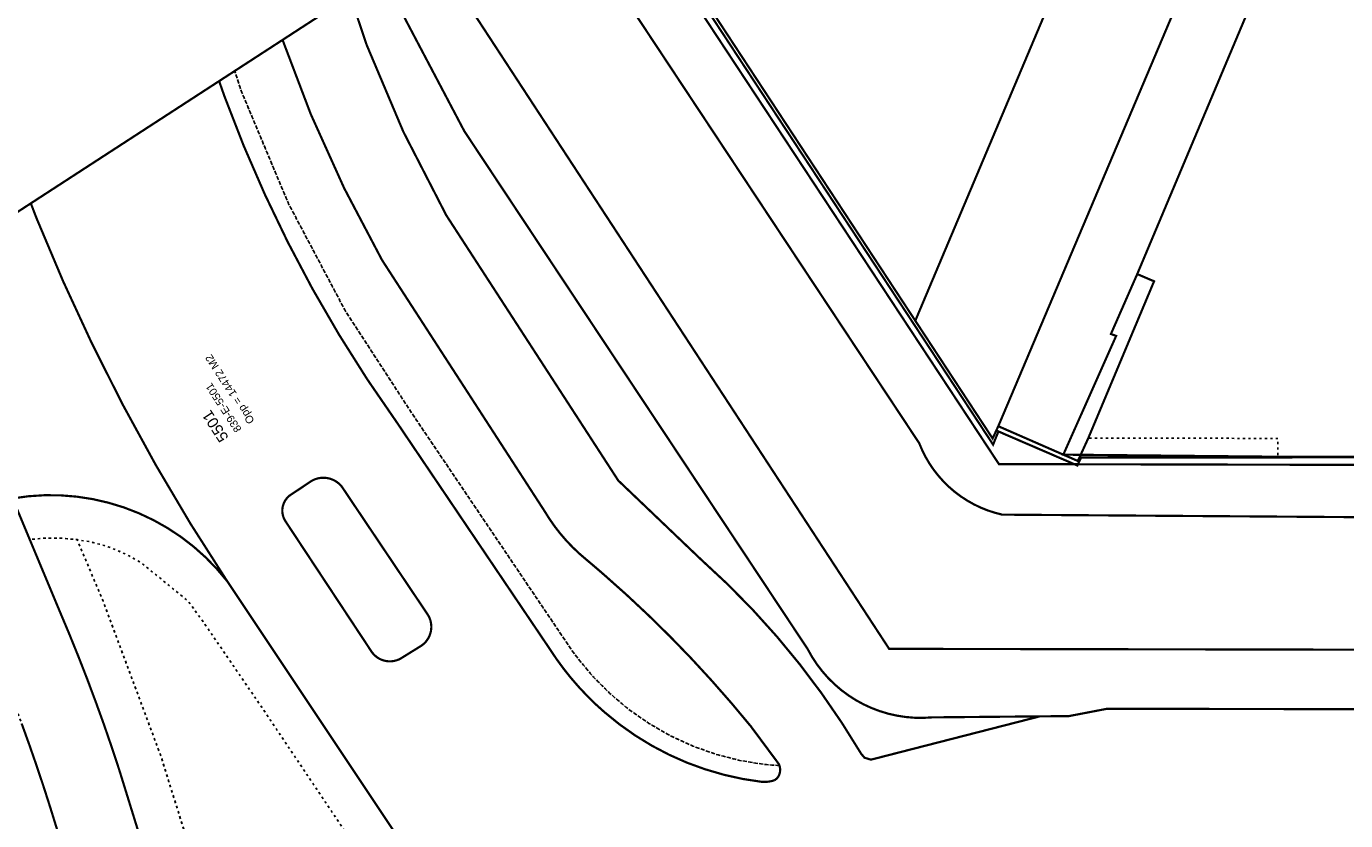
# Model space of a CAD drawing. Header units: millimetres. Extents: x -129091 to 155785, y -48843 to 227918.
# Tile 7 of 18: x -73261 to -13121, y 121934 to 158122. Entities that reach past the tile are written whole.
import ezdxf

# ---------------------------------------------------------------- set-up
doc = ezdxf.new("R2010")
doc.units = ezdxf.units.MM
doc.header["$LTSCALE"] = 100
for name, pattern in [('BORDER', [44.45, 12.7, -6.35, 12.7, -6.35, 0, -6.35]), ('HIDDEN', [5, 2.5, -2.5]), ('HIDDEN2', [2.5, 1, -1.5])]:
    doc.linetypes.add(name, pattern=pattern)
for name, color, linetype in [('T--L9000_PERCEEL', 6, 'BORDER'), ('T--L9020_PAND', 1, 'Continuous'), ('T--L9033_SCHEIDING', 14, 'HIDDEN2'), ('T--L9041_ONDERSTEUNENDWEGDEEL', 7, 'Continuous'), ('T--L9041_WEGDEEL', 8, 'Continuous'), ('T--L9042_Groenvoorziening', 92, 'HIDDEN2'), ('T--L9043_ONDERSTEUNENDWATERDEEL', 7, 'Continuous'), ('T--L9043_WATERDEEL', 5, 'Continuous'), ('T--T$2--_KADASTRAAL_Code', 7, 'Continuous'), ('T--T$2--_KADASTRAAL_Oppervlak', 7, 'Continuous'), ('T--T9000_PERCEELNUMMER', 7, 'Continuous'), ('X--T$7--_RASTERVERDELING', 8, 'HIDDEN')]:
    doc.layers.add(name, color=color, linetype=linetype)
doc.styles.get("Standard").update_dxf_attribs({"font": 'arial.ttf'})

msp = doc.modelspace()

# ---------------------------------------------------------------- linework, layer by layer
at = {"layer": 'T--L9000_PERCEEL', "const_width": 100, "flags": 128}
for points in [[(31374, 207473), (21669, 211530), (-47386, 166719), (-43122, 160241), (-29191, 139065), (-28949, 139666), (-25350, 138114), (-25182, 138475), (31246, 138525), (33980, 137416), (43864, 160935), (28223, 167502), (31374, 207473)], [(-23707, 118378), (-19488, 120519), (19038, 120362), (30988, 108756), (33980, 137416), (31246, 138525), (-25182, 138475), (-25350, 138114), (-28949, 139666), (-29191, 139065), (-43122, 160241), (-47386, 166719), (-108869, 126822), (-31488, 10663), (-22681, -2484), (-22745, 18248), (-22964, 86462), (-23028, 87587), (-23163, 90279), (-23401, 92964), (-23780, 95189), (-24251, 97395), (-28134, 113960), (-26149, 116554), (-23707, 118378)]]:
    msp.add_lwpolyline(points, dxfattribs=at)
at = {"layer": 'T--L9020_PAND', "const_width": 100, "flags": 128}
msp.add_lwpolyline([(-12412, 177207), (-12414, 171055), (-22621, 146837), (-23820, 144107), (-23582, 144019), (-25990, 138609), (-25199, 138602), (-16208, 138513), (31262, 138539), (34019, 145075), (50960, 185244), (50136, 185602), (53332, 193038), (45886, 196197), (46216, 196962), (17715, 208964), (-1763, 196325), (-3431, 192368), (-7901, 192342), (-12408, 189417), (-12412, 177207)], dxfattribs=at)
at = {"layer": 'T--L9033_SCHEIDING', "const_width": 25, "flags": 128}
for points in [[(-32559, 139130), (-47041, 161009)], [(-28775, 135875), (-29111, 135961), (-29440, 136069), (-29761, 136198), (-30073, 136348), (-30375, 136519), (-30666, 136708), (-30942, 136916), (-31205, 137142), (-31452, 137385), (-31683, 137644), (-31897, 137916), (-32092, 138202), (-32268, 138501), (-32424, 138811), (-32559, 139130)], [(22959, 135509), (-28775, 135875)]]:
    msp.add_lwpolyline(points, dxfattribs=at)
at = {"layer": 'T--L9041_ONDERSTEUNENDWEGDEEL', "const_width": 100, "flags": 128}
msp.add_lwpolyline([(-58877, 137144), (-58924, 137200), (-58975, 137253), (-59030, 137302), (-59087, 137348), (-59147, 137390), (-59210, 137426), (-59277, 137459), (-59344, 137487), (-59414, 137511), (-59485, 137530), (-59557, 137544), (-59630, 137553), (-59703, 137556), (-59777, 137555), (-59850, 137549), (-59923, 137538), (-59995, 137522), (-60064, 137501), (-60134, 137475), (-60201, 137444), (-60265, 137410), (-60756, 137082), (-61258, 136748), (-61304, 136708), (-61348, 136666), (-61389, 136621), (-61426, 136573), (-61460, 136522), (-61490, 136469), (-61517, 136415), (-61539, 136359), (-61558, 136301), (-61574, 136242), (-61584, 136182), (-61591, 136121), (-61593, 136061), (-61592, 136000), (-61586, 135940), (-61576, 135880), (-61561, 135821), (-61544, 135762), (-61521, 135706), (-61496, 135652), (-61466, 135598), (-57515, 129616), (-57473, 129562), (-57428, 129510), (-57380, 129462), (-57328, 129417), (-57274, 129376), (-57217, 129339), (-57158, 129305), (-57096, 129275), (-57032, 129251), (-56967, 129230), (-56901, 129213), (-56834, 129201), (-56766, 129193), (-56698, 129191), (-56629, 129193), (-56561, 129199), (-56494, 129210), (-56427, 129226), (-56362, 129246), (-56298, 129270), (-56236, 129299), (-56176, 129332), (-56119, 129368), (-55459, 129777), (-55268, 129895), (-55211, 129935), (-55156, 129981), (-55105, 130028), (-55057, 130080), (-55013, 130134), (-54972, 130193), (-54935, 130252), (-54903, 130316), (-54875, 130380), (-54852, 130446), (-54832, 130514), (-54817, 130583), (-54808, 130653), (-54803, 130724), (-54802, 130794), (-54807, 130864), (-54816, 130934), (-54830, 131003), (-54848, 131071), (-54871, 131138), (-54899, 131203), (-54932, 131266), (-54967, 131326), (-58877, 137144)], dxfattribs=at)
at = {"layer": 'T--L9041_WEGDEEL', "const_width": 100, "flags": 128}
for points in [[(-47254, 166805), (-47061, 166511), (-46952, 166345), (-32738, 144711), (-18782, 177748), (-13828, 175629), (-13046, 177475), (-12412, 177207), (-12408, 189417), (-7901, 192342), (-3431, 192368), (-6078, 193525), (-47254, 166805)], [(-13828, 175629), (-18782, 177748), (-32738, 144711), (-29213, 139346), (-28955, 139905), (-13828, 175629)], [(-12414, 171055), (-12412, 177207), (-13046, 177475), (-13828, 175629), (-28955, 139905), (-25990, 138609), (-25327, 138320), (-25199, 138602), (-24854, 139357), (-21853, 146509), (-22621, 146837), (-12414, 171055)], [(-34919, 124759), (-35052, 124799), (-35206, 124980), (-36078, 126377), (-37011, 127735), (-38002, 129052), (-39050, 130322), (-40153, 131545), (-41310, 132719), (-42516, 133841), (-46279, 137429), (-46956, 138473), (-54119, 149515), (-56077, 153323), (-57744, 157267), (-58500, 159507), (-61583, 157507), (-60297, 154124), (-58776, 150755), (-57053, 147483), (-49638, 136034), (-49414, 135678), (-49174, 135335), (-48915, 135003), (-48641, 134685), (-48351, 134382), (-48046, 134094), (-47727, 133820), (-47613, 133725), (-47499, 133629), (-47387, 133533), (-47274, 133437), (-47161, 133340), (-47049, 133244), (-46937, 133146), (-45908, 132230), (-44903, 131290), (-43920, 130325), (-42962, 129336), (-42029, 128323), (-41120, 127288), (-40237, 126232), (-38977, 124536), (-38970, 124523), (-38963, 124511), (-38956, 124498), (-38950, 124485), (-38944, 124472), (-38938, 124458), (-38933, 124444), (-38924, 124413), (-38915, 124382), (-38909, 124350), (-38904, 124318), (-38901, 124286), (-38899, 124253), (-38898, 124221)], [(-39669, 123697), (-39721, 123698), (-40598, 123831), (-41464, 124023), (-42315, 124272), (-43148, 124575), (-43958, 124934), (-44743, 125346), (-45500, 125809), (-46225, 126321), (-46912, 126879), (-47316, 127243), (-47703, 127624), (-48075, 128019), (-48431, 128429), (-48770, 128854), (-49091, 129292), (-49394, 129743), (-56352, 140048), (-57719, 142037), (-59009, 144078), (-60220, 146166), (-61348, 148300), (-62394, 150475), (-63357, 152689), (-64232, 154939), (-64475, 155630), (-73059, 150060), (-72800, 149385), (-71586, 146509), (-70275, 143678), (-68870, 140891), (-67372, 138154), (-65783, 135468), (-64104, 132839), (-53941, 117609)], [(-73889, 136615), (-73162, 136714), (-72429, 136761), (-71695, 136754), (-70963, 136695), (-70237, 136583), (-69522, 136419), (-68819, 136205), (-68134, 135940), (-67470, 135627), (-66830, 135268), (-66217, 134863), (-65636, 134416), (-65088, 133927), (-64577, 133401), (-64104, 132839), (-65783, 135468), (-67372, 138154), (-68870, 140891), (-70275, 143678), (-71586, 146509), (-72800, 149385), (-73059, 150060), (-73422, 149824)], [(-60265, 137410), (-60201, 137444), (-60134, 137475), (-60064, 137501), (-59995, 137522), (-59923, 137538), (-59850, 137549), (-59777, 137555), (-59703, 137556), (-59630, 137553), (-59557, 137544), (-59485, 137530), (-59414, 137511), (-59344, 137487), (-59277, 137459), (-59210, 137426), (-59147, 137390), (-59087, 137348), (-59030, 137302), (-58975, 137253), (-58924, 137200), (-58877, 137144), (-54967, 131326), (-54932, 131266), (-54899, 131203), (-54871, 131138), (-54848, 131071), (-54830, 131003), (-54816, 130934), (-54807, 130864), (-54802, 130794), (-54803, 130724), (-54808, 130653), (-54817, 130583), (-54832, 130514), (-54852, 130446), (-54875, 130380), (-54903, 130316), (-54935, 130252), (-54972, 130193), (-55013, 130134), (-55057, 130080), (-55105, 130028), (-55156, 129981), (-55211, 129935), (-55268, 129895), (-55459, 129777), (-56119, 129368), (-56176, 129332), (-56236, 129299), (-56298, 129270), (-56362, 129246), (-56427, 129226), (-56494, 129210), (-56561, 129199), (-56629, 129193), (-56698, 129191), (-56766, 129193), (-56834, 129201), (-56901, 129213), (-56967, 129230), (-57032, 129251), (-57096, 129275), (-57158, 129305), (-57217, 129339), (-57274, 129376), (-57328, 129417), (-57380, 129462), (-57428, 129510), (-57473, 129562), (-57515, 129616), (-61466, 135598), (-61496, 135652), (-61521, 135706), (-61544, 135762), (-61561, 135821), (-61576, 135880), (-61586, 135940), (-61592, 136000), (-61593, 136061), (-61591, 136121), (-61584, 136182), (-61574, 136242), (-61558, 136301), (-61539, 136359), (-61517, 136415), (-61490, 136469), (-61460, 136522), (-61426, 136573), (-61389, 136621), (-61348, 136666), (-61304, 136708), (-61258, 136748), (-60756, 137082), (-60265, 137410)], [(-61437, 99731), (-69021, 124223), (-69368, 125273), (-69728, 126318), (-70104, 127357), (-70492, 128393), (-70894, 129422), (-71310, 130447), (-71739, 131465), (-73108, 134742), (-73889, 136615)], [(23929, 126942), (23349, 126943), (-23795, 127031), (-23991, 127031), (-25735, 126696), (-27063, 126684), (-34760, 124711), (-34919, 124759)], [(-73478, 126359), (-73137, 125416), (-72808, 124470), (-72489, 123520), (-72183, 122566), (-64176, 96720)], [(-38898, 124221), (-38901, 124194), (-38904, 124168), (-38909, 124141), (-38914, 124113), (-38921, 124087), (-38929, 124061), (-38937, 124035), (-38947, 124010), (-38959, 123984), (-38972, 123960), (-38986, 123937), (-39002, 123915), (-39019, 123893), (-39036, 123872), (-39054, 123853), (-39073, 123836), (-39092, 123820), (-39112, 123805), (-39133, 123791), (-39155, 123778), (-39178, 123767)], [(-39178, 123767), (-39246, 123748), (-39315, 123730), (-39385, 123717), (-39456, 123707), (-39527, 123700), (-39598, 123697), (-39669, 123697)]]:
    msp.add_lwpolyline(points, dxfattribs=at)
at = {"layer": 'T--L9042_Groenvoorziening', "flags": 128}
for points in [[(-27063, 126684), (-31967, 126638), (-32371, 126616), (-32775, 126621), (-33177, 126655), (-33577, 126717), (-33971, 126806), (-34358, 126923), (-34736, 127066), (-35103, 127235), (-35459, 127430), (-35798, 127648), (-36122, 127890), (-36428, 128154), (-36716, 128438), (-36982, 128742), (-37228, 129063), (-37450, 129402), (-37647, 129754), (-46976, 143819), (-53295, 153346), (-56693, 159788), (-56844, 160143), (-56968, 160501), (-47626, 166564), (-47061, 166381), (-46952, 166345), (-47061, 166511), (-47254, 166805), (-58500, 159507), (-57744, 157267), (-56077, 153323), (-54119, 149515), (-46956, 138473), (-46279, 137429), (-42516, 133841), (-41310, 132719), (-40153, 131545), (-39050, 130322), (-38002, 129052), (-37011, 127735), (-36078, 126377), (-35206, 124980), (-35052, 124799), (-34919, 124759), (-34760, 124711), (-27063, 126684)], [(23349, 126943), (23929, 126942), (24693, 126983), (25452, 127074), (26204, 127216), (26945, 127409), (27671, 127649), (28380, 127937), (29068, 128271), (29732, 128651), (30370, 129073), (30978, 129537), (31554, 130041), (32096, 130581), (32600, 131156), (32675, 131248), (32750, 131341), (32823, 131435), (32895, 131530), (32966, 131625), (33036, 131721), (33105, 131818), (33552, 132502), (33627, 132628), (33700, 132754), (33772, 132882), (33843, 133011), (33911, 133140), (33979, 133271), (34044, 133403), (34782, 135312), (33992, 137422), (31262, 138539), (-16208, 138513), (-16211, 139351), (-24854, 139357), (-25199, 138602), (-25327, 138320), (-25990, 138609), (-28955, 139905), (-29213, 139346), (-32738, 144711), (-46952, 166345), (-47061, 166381), (-47626, 166564), (-47853, 166416), (-47057, 165294), (-43516, 160305), (-28926, 138179), (23489, 138062), (23872, 137947), (24247, 137807), (24610, 137639), (24961, 137448), (25299, 137231), (25619, 136992), (25923, 136732), (26207, 136450), (26471, 136149), (26715, 135832), (26934, 135497), (27130, 135147), (27302, 134786), (27447, 134413), (27566, 134031), (27658, 133641), (27722, 133246), (27759, 132848), (27768, 132448), (27749, 132048), (27703, 131651), (27628, 131257), (27526, 130871), (27397, 130492), (27242, 130123), (27062, 129765), (26857, 129421), (26629, 129092), (26379, 128781), (26107, 128486), (25815, 128212), (25505, 127959), (25179, 127729), (24836, 127521), (24480, 127338), (24113, 127180), (23735, 127048), (23349, 126943)], [(-63767, 156090), (-63470, 155186), (-61312, 150045), (-58715, 145147), (-55692, 140501), (-48400, 129701), (-48173, 129391), (-47455, 128526), (-46917, 127983), (-46663, 127728), (-45803, 127004), (-44881, 126361), (-43906, 125801), (-42884, 125332), (-41825, 124955), (-40736, 124675), (-39627, 124492), (-38933, 124444), (-38938, 124458), (-38944, 124472), (-38950, 124485), (-38956, 124498), (-38963, 124511), (-38970, 124523), (-38977, 124536), (-40237, 126232), (-41120, 127288), (-42029, 128323), (-42962, 129336), (-43920, 130325), (-44903, 131290), (-45908, 132230), (-46937, 133146), (-47049, 133244), (-47161, 133340), (-47274, 133437), (-47387, 133533), (-47499, 133629), (-47613, 133725), (-47727, 133820), (-48046, 134094), (-48351, 134382), (-48641, 134685), (-48915, 135003), (-49174, 135335), (-49414, 135678), (-49638, 136034), (-57053, 147483), (-58776, 150755), (-60297, 154124), (-61583, 157507), (-63767, 156090)], [(-38937, 124035), (-38929, 124061), (-38921, 124087), (-38914, 124113), (-38909, 124141), (-38904, 124168), (-38901, 124194), (-38898, 124221), (-38899, 124253), (-38901, 124286), (-38904, 124318), (-38909, 124350), (-38915, 124382), (-38924, 124413), (-38933, 124444), (-39627, 124492), (-40736, 124675), (-41825, 124955), (-42884, 125332), (-43906, 125801), (-44881, 126361), (-45803, 127004), (-46663, 127728), (-46917, 127983), (-47455, 128526), (-48173, 129391), (-48400, 129701), (-55692, 140501), (-58715, 145147), (-61312, 150045), (-63470, 155186), (-63767, 156090), (-64475, 155630), (-64232, 154939), (-63357, 152689), (-62394, 150475), (-61348, 148300), (-60220, 146166), (-59009, 144078), (-57719, 142037), (-56352, 140048), (-49394, 129743), (-49091, 129292), (-48770, 128854), (-48431, 128429), (-48075, 128019), (-47703, 127624), (-47316, 127243), (-46912, 126879), (-46225, 126321), (-45500, 125809), (-44743, 125346), (-43958, 124934), (-43148, 124575), (-42315, 124272), (-41464, 124023), (-40598, 123831), (-39721, 123698), (-39669, 123697), (-39598, 123697), (-39527, 123700), (-39456, 123707), (-39385, 123717), (-39315, 123730), (-39246, 123748), (-39178, 123767), (-39155, 123778), (-39133, 123791), (-39112, 123805), (-39092, 123820), (-39073, 123836), (-39054, 123853), (-39036, 123872), (-39019, 123893), (-39002, 123915), (-38986, 123937), (-38972, 123960), (-38959, 123984), (-38947, 124010), (-38937, 124035)], [(-79753, 136465), (-76768, 128642), (-74071, 121903), (-69273, 106413), (-66755, 97680), (-63611, 85560), (-62675, 80351), (-62207, 75077), (-62161, 73599), (-62063, 29172), (-60063, 29017), (-60156, 71622), (-60158, 73439), (-60213, 75256), (-60322, 77070), (-60485, 78880), (-60701, 80684), (-60971, 82482), (-61295, 84270), (-61672, 86057), (-62062, 87840), (-62462, 89621), (-62873, 91400), (-63296, 93176), (-63730, 94949), (-64176, 96720), (-72183, 122566), (-72489, 123520), (-72808, 124470), (-73137, 125416), (-73478, 126359), (-73829, 127297), (-74192, 128231), (-74566, 129160), (-77156, 135422), (-77845, 137088), (-79753, 136465)], [(-40827, -4438), (-40884, 16817), (-41047, 77842), (-41150, 81879), (-41497, 85901), (-42089, 89894), (-42921, 93845), (-43992, 97738), (-45297, 101559), (-46832, 105293), (-47414, 106560), (-48023, 107813), (-48657, 109055), (-49318, 110283), (-50004, 111497), (-50716, 112695), (-51452, 113879), (-53941, 117609), (-64104, 132839), (-64577, 133401), (-65088, 133927), (-65636, 134416), (-66217, 134863), (-66830, 135268), (-67470, 135627), (-68134, 135940), (-68819, 136205), (-69522, 136419), (-70237, 136583), (-70963, 136695), (-71695, 136754), (-72429, 136761), (-73162, 136714), (-73889, 136615), (-73108, 134742), (-72394, 134805), (-71677, 134804), (-70947, 134736), (-70324, 134631), (-69723, 134473), (-69139, 134262), (-68575, 134000), (-68030, 133683), (-65877, 131927), (-65134, 130896), (-62490, 127038), (-58670, 121346), (-56705, 116920), (-53722, 112494), (-52526, 110548), (-51398, 108561), (-50338, 106538), (-49347, 104479), (-48428, 102388), (-47580, 100266), (-46805, 98117), (-45939, 95387), (-45189, 92622), (-44558, 89828), (-44049, 87009), (-43661, 84171), (-43393, 81320), (-43249, 78459), (-42727, -1509), (-40827, -4438)], [(-55805, 18645), (-55871, 66515), (-55799, 67611), (-55741, 68708), (-55697, 69805), (-55668, 70903), (-55654, 72002), (-55654, 73101), (-55669, 74199), (-55698, 75297), (-55742, 76394), (-55800, 77491), (-55873, 78587), (-55960, 79682), (-56062, 80775), (-56179, 81868), (-56310, 82959), (-56455, 84048), (-56614, 85134), (-56789, 86219), (-56977, 87301), (-57179, 88381), (-57397, 89458), (-57628, 90532), (-57873, 91603), (-58133, 92670), (-58407, 93733), (-58694, 94794), (-58996, 95851), (-59312, 96902), (-62932, 109675), (-63899, 113102), (-63915, 113283), (-63924, 113466), (-63925, 113647), (-63919, 113830), (-63905, 114012), (-63883, 114193), (-63855, 114373), (-67128, 124869), (-69764, 131933), (-70947, 134736), (-71677, 134804), (-72394, 134805), (-73108, 134742), (-71739, 131465), (-71310, 130447), (-70894, 129422), (-70492, 128393), (-70104, 127357), (-69728, 126318), (-69368, 125273), (-69021, 124223), (-61437, 99731), (-61173, 98883), (-60915, 98033), (-60667, 97179), (-60426, 96325), (-60192, 95468), (-59966, 94608), (-59748, 93747), (-59543, 92867), (-59340, 91987), (-59140, 91105), (-58944, 90223), (-58749, 89341), (-58557, 88458), (-58369, 87574), (-57863, 85267), (-57444, 82943), (-57115, 80605), (-56875, 78255), (-56725, 75898), (-56666, 73538), (-56696, 71176), (-56560, 19808), (-55805, 18645)], [(-56705, 116920), (-58670, 121346), (-62490, 127038), (-65134, 130896), (-65877, 131927), (-68030, 133683), (-68575, 134000), (-69139, 134262), (-69723, 134473), (-70324, 134631), (-70947, 134736), (-69764, 131933), (-67128, 124869), (-63855, 114373), (-63789, 114675), (-63701, 114972), (-63593, 115262), (-63464, 115544), (-63315, 115816), (-63148, 116077), (-62964, 116325), (-62762, 116560), (-62544, 116780), (-62310, 116984), (-62064, 117170), (-61804, 117339), (-61533, 117489), (-61259, 117618), (-60975, 117726), (-60686, 117815), (-60391, 117884), (-60091, 117931), (-59789, 117960), (-59486, 117965), (-59184, 117951), (-58883, 117916), (-58584, 117859), (-58291, 117782), (-58004, 117686), (-57725, 117569), (-57454, 117434), (-57192, 117279), (-56942, 117108), (-56705, 116920)]]:
    msp.add_lwpolyline(points, dxfattribs=at)
at = {"layer": 'T--L9043_ONDERSTEUNENDWATERDEEL', "const_width": 100, "flags": 128}
for points in [[(23489, 138062), (-28926, 138179), (-43516, 160305), (-47057, 165294), (-47853, 166416), (-51523, 164035)], [(-51523, 164035), (-49227, 163623), (-47914, 162329), (-47041, 161009), (-32559, 139130), (-32424, 138811), (-32268, 138501), (-32092, 138202), (-31897, 137916), (-31683, 137644), (-31452, 137385), (-31205, 137142), (-30942, 136916), (-30666, 136708), (-30375, 136519), (-30073, 136348), (-29761, 136198), (-29440, 136069), (-29111, 135961), (-28775, 135875), (22959, 135509)], [(-56693, 159788), (-53295, 153346), (-46976, 143819), (-37647, 129754), (-37450, 129402), (-37228, 129063), (-36982, 128742), (-36716, 128438), (-36428, 128154), (-36122, 127890), (-35798, 127648), (-35459, 127430), (-35103, 127235), (-34736, 127066), (-34358, 126923), (-33971, 126806), (-33577, 126717), (-33177, 126655), (-32775, 126621), (-32371, 126616), (-31967, 126638), (-27063, 126684), (-25735, 126696), (-23991, 127031), (-23795, 127031), (23349, 126943)], [(22754, 129659), (-33931, 129761), (-46998, 149743), (-53055, 159005)]]:
    msp.add_lwpolyline(points, dxfattribs=at)
at = {"layer": 'T--L9043_WATERDEEL', "const_width": 100, "flags": 128}
for points in [[(-32559, 139130), (-47041, 161009), (-47914, 162329), (-49227, 163623), (-51523, 164035), (-53233, 162925), (-53214, 161896), (-54264, 161172), (-53055, 159005), (-46998, 149743), (-33931, 129761), (22754, 129659)], [(22959, 135509), (-28775, 135875), (-29111, 135961), (-29440, 136069), (-29761, 136198), (-30073, 136348), (-30375, 136519), (-30666, 136708), (-30942, 136916), (-31205, 137142), (-31452, 137385), (-31683, 137644), (-31897, 137916), (-32092, 138202), (-32268, 138501), (-32424, 138811), (-32559, 139130)]]:
    msp.add_lwpolyline(points, dxfattribs=at)
at = {"layer": 'X--T$7--_RASTERVERDELING', "flags": 128}
msp.add_lwpolyline([(155715, 60096), (46846, 227868), (-120926, 118998), (-12056, -48774), (155715, 60096)], dxfattribs=at)

# ---------------------------------------------------------------- texts
at = {"layer": 'T--T$2--_KADASTRAAL_Code'}
msp.add_text('839-E-5501', height=350, rotation=122.98009, dxfattribs=at).set_placement((-63434, 139767))
at = {"layer": 'T--T$2--_KADASTRAAL_Oppervlak'}
msp.add_text('Opp = 14472 M2', height=350, rotation=122.98009, dxfattribs=at).set_placement((-62847, 140148))
at = {"layer": 'T--T9000_PERCEELNUMMER'}
msp.add_text('5501', height=500, rotation=122.98009, dxfattribs=at).set_placement((-64022, 139386))

doc.saveas('drawing.dxf')
